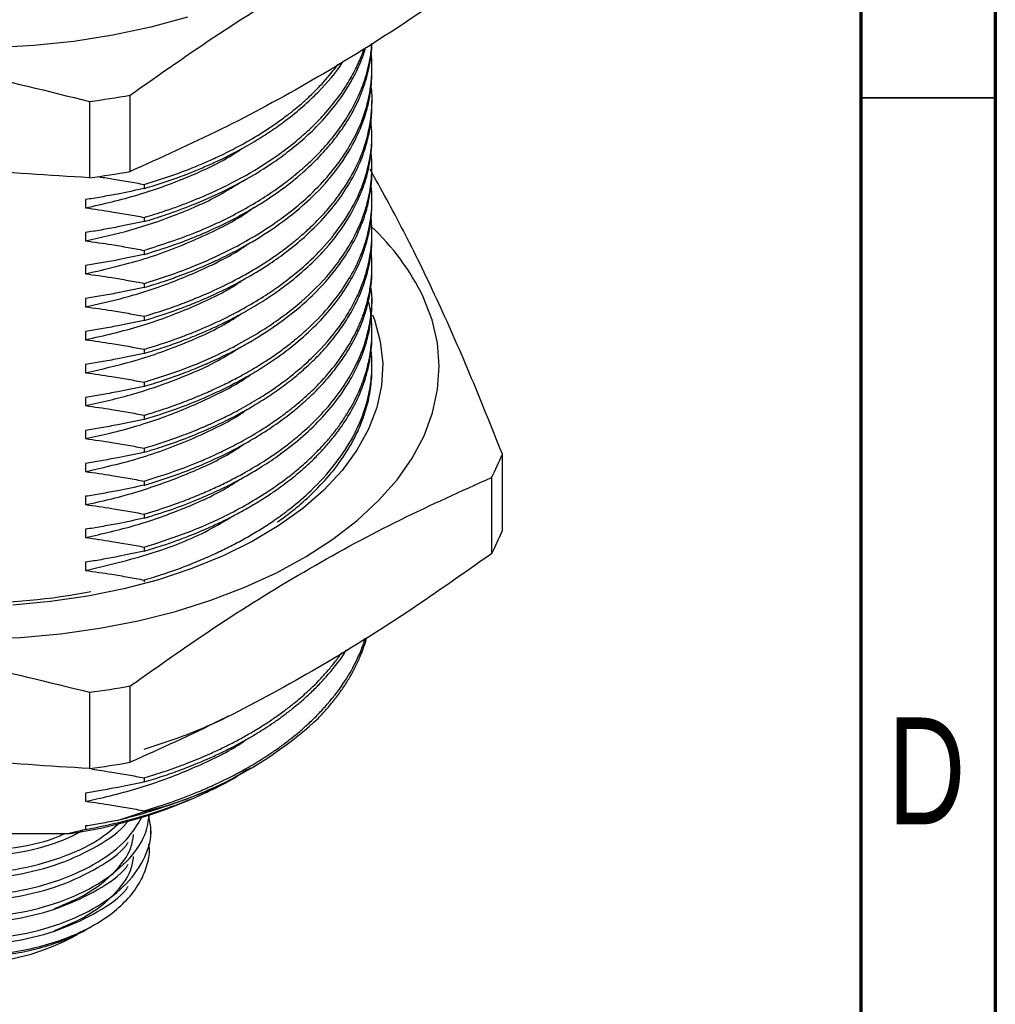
# Model space of a CAD drawing. Header units: millimetres. Extents: x 15 to 415, y 5 to 292.
# Tile 32 of 34: x 379 to 415, y 165 to 201. Entities that reach past the tile are written whole.
import ezdxf

# ---------------------------------------------------------------- set-up
doc = ezdxf.new("R2010")
doc.units = ezdxf.units.MM
doc.styles.add('SLDTEXTSTYLE0', font='TXT', dxfattribs={"width": 0.75})

msp = doc.modelspace()

# ---------------------------------------------------------------- linework, layer by layer
at = {"color": 7, "linetype": 'Continuous', "lineweight": 70}
for p, q in [((415, 292), (415, 5)), ((410, 287), (410, 10))]:
    msp.add_line(p, q, dxfattribs=at)
at = {"color": 7, "linetype": 'Continuous', "lineweight": 25}
for p, q in [((391.84463, 199.46275), (391.84463, 199.61589)), ((381.3557, 198.36545), (381.3557, 195.52951)), ((382.85979, 195.76211), (382.85979, 198.59805)), ((391.84463, 198.2378), (391.84463, 198.39079)), ((391.84463, 197.01284), (391.84463, 197.16596)), ((391.84463, 195.78788), (391.84463, 195.941)), ((383.38298, 195.28113), (383.38298, 195.12802)), ((381.20952, 194.71763), (381.20952, 194.41139)), ((391.84463, 194.56292), (391.84463, 194.71594)), ((383.38298, 194.05625), (383.38298, 193.9031)), ((381.20952, 193.49266), (381.20952, 193.18642)), ((391.84463, 193.33796), (391.84463, 193.49107)), ((383.38298, 192.83117), (383.38298, 192.67806)), ((381.20952, 192.2677), (381.20952, 191.96146)), ((391.84463, 192.11301), (391.84463, 192.26588)), ((383.38298, 191.60609), (383.38298, 191.45306)), ((381.20952, 191.04274), (381.20952, 190.7365)), ((391.84463, 190.88805), (391.84463, 191.04104)), ((383.38298, 190.38114), (383.38298, 190.22809)), ((381.20952, 189.81778), (381.20952, 189.51154)), ((391.84463, 189.66294), (391.84463, 189.8162)), ((383.38298, 189.15639), (383.38298, 189.00311)), ((381.20952, 188.59282), (381.20952, 188.28658)), ((391.84463, 188.43824), (391.84463, 188.59138)), ((383.38298, 187.93141), (383.38298, 187.77814)), ((381.20952, 187.36785), (381.20952, 187.06161)), ((383.38298, 186.7064), (383.38298, 186.55316)), ((381.20952, 186.14289), (381.20952, 185.83665)), ((383.38298, 185.48132), (383.38298, 185.32819)), ((396.68834, 182.42641), (396.68834, 185.26235)), ((381.20952, 184.91793), (381.20952, 184.61169)), ((396.28532, 184.39428), (396.28532, 181.55833)), ((383.38298, 184.25631), (383.38298, 184.10332)), ((381.20952, 183.69297), (381.20952, 183.38673)), ((383.38298, 183.0316), (383.38298, 182.87826)), ((381.20952, 182.468), (381.20952, 182.16176)), ((383.38298, 181.80658), (383.38298, 181.65346)), ((381.20952, 181.24304), (381.20952, 180.9368)), ((383.38298, 180.58162), (383.38298, 180.50947)), ((381.3557, 176.41319), (381.3557, 173.57725)), ((382.85979, 173.80985), (382.85979, 176.64579)), ((387.34061, 173.57572), (387.45688, 173.6429)), ((383.38298, 173.23184), (383.38298, 173.07865)), ((386.7494, 173.23414), (386.86479, 173.30081)), ((381.20952, 172.66831), (381.20952, 172.36206)), ((383.38298, 171.96973), (382.48834, 171.66937)), ((383.38298, 172.0068), (383.38298, 171.96973)), ((381.20952, 171.3067), (380.55273, 171.15309)), ((381.20952, 171.44334), (381.20952, 171.3067)), ((383.6359, 171.1356), (383.6359, 171.33976)), ((380.55273, 171.15309), (373.13653, 171.15309)), ((381.08953, 167.51417), (381.26658, 167.61647)), ((381.26641, 167.61637), (381.54314, 167.77625)), ((381.06089, 167.51485), (380.96907, 167.4532))]:
    msp.add_line(p, q, dxfattribs=at)
at = {"color": 7, "linetype": 'Continuous', "lineweight": 35}
msp.add_line((410, 198.5), (415, 198.5), dxfattribs=at)
at = {"color": 7, "linetype": 'Continuous', "lineweight": 25, "flags": 128}
for points in [[(384.99011, 201.50253), (383.62847, 201.13149), (382.2166, 200.82938), (380.76497, 200.59844), (379.2843, 200.44037), (377.78558, 200.35635)], [(377.28391, 178.39267), (378.78619, 178.45184), (380.2741, 178.58532), (381.73662, 178.79214), (383.16292, 179.07075), (384.54244, 179.41909), (385.86497, 179.83459), (387.12072, 180.31416), (388.30038, 180.85427), (389.39523, 181.4509), (390.39716, 182.09964), (391.29876, 182.7957), (392.09334, 183.5339), (392.77502, 184.3088), (393.33876, 185.11465), (393.78039, 185.94548), (394.09662, 186.79516), (394.28513, 187.65737), (394.34452, 188.52575), (394.27434, 189.39386), (394.07512, 190.25527), (393.74833, 191.10361), (393.74833, 191.10361)], [(391.87102, 190.43544), (391.93705, 190.25704), (392.15524, 189.4458), (392.24281, 188.6264), (392.199, 187.80582), (392.0242, 186.99109), (391.71989, 186.18913), (391.28867, 185.4068), (390.73422, 184.65078), (390.06127, 183.9275), (389.27555, 183.24315), (388.38379, 182.60355), (387.39357, 182.01418), (386.31335, 181.48004), (385.15235, 181.00571), (383.92048, 180.59523), (382.62823, 180.2521), (381.28664, 179.97925), (379.90715, 179.77901), (378.50153, 179.65308)]]:
    msp.add_lwpolyline(points, dxfattribs=at)
at = {"color": 7, "linetype": 'Continuous', "lineweight": 25}
for centre, radius, start, end in [((377.07883, 231.00072), 32.91432, 277.466099, 280.115705), ((377.07883, 228.16477), 32.91432, 277.466099, 280.115705), ((385.74431, 187.2122), 8.89985, 25.928166, 46.996555), ((389.07005, 188.27168), 8.19112, 331.746946, 338.445326), ((389.07005, 185.43573), 8.19112, 331.746946, 338.445326), ((376.84463, 203.87785), 24.15669, 259.114124, 280.885876), ((377.07883, 209.04846), 32.91432, 277.466099, 280.115705), ((379.8689, 186.25372), 14.7099, 283.821149, 312.768169), ((377.07883, 206.21252), 32.91432, 277.466099, 280.115705), ((378.03065, 188.92926), 17.95419, 278.075224, 299.052486), ((376.84463, 174.64342), 8.29336, 240.686559, 299.313441)]:
    msp.add_arc(centre, radius, start, end, dxfattribs=at)
for points, knots in [([(382.85979, 198.59805), (383.96602, 199.37779), (386.17822, 200.93709), (389.53538, 203.00873), (392.91145, 204.82917), (395.1606, 205.8407), (396.28532, 206.34653)], [0, 0, 0, 0, 0.24796482, 0.49586841, 0.74790188, 1, 1, 1, 1]), ([(396.28532, 203.51059), (395.17909, 202.73085), (392.96689, 201.17155), (389.60973, 199.09991), (386.23365, 197.27947), (383.98451, 196.26794), (382.85979, 195.76211)], [0, 0, 0, 0, 0.24796482, 0.49586841, 0.74790188, 1, 1, 1, 1]), ([(363.01608, 201.20159), (364.52722, 201.10918), (367.54914, 200.92439), (372.13511, 200.34926), (376.74691, 199.50803), (379.81931, 198.74634), (381.3557, 198.36545)], [0, 0, 0, 0, 0.24796482, 0.49586841, 0.74790188, 1, 1, 1, 1]), ([(383.38298, 192.67806), (383.75302, 192.79361), (384.73335, 193.09975), (386.20697, 193.71598), (387.79363, 194.57743), (388.72996, 195.25861), (389.18169, 195.64461), (389.20521, 195.66485), (389.24748, 195.70138), (389.37816, 195.81604), (389.61153, 196.03058), (389.94783, 196.36685), (390.34174, 196.80898), (390.77067, 197.37359), (391.12269, 197.95066), (391.37763, 198.4808), (391.59834, 199.04544), (391.76509, 199.71066), (391.8485, 200.24821), (391.84038, 200.51241), (391.84006, 200.52287)], [0, 0, 0, 0, 0.07560982, 0.20031366, 0.32501707, 0.46465645, 0.46811497, 0.46912216, 0.47218568, 0.48168997, 0.51152338, 0.55041361, 0.6015216, 0.66484502, 0.74038102, 0.78981786, 0.83426392, 0.91856456, 0.99677786, 1, 1, 1, 1]), ([(383.38298, 192.83117), (384.04913, 193.04838), (385.32382, 193.46402), (386.99317, 194.26962), (388.03014, 194.91361), (388.60927, 195.33801), (388.8204, 195.50005), (389.00593, 195.64941), (389.13102, 195.75427), (389.20921, 195.82135), (389.35737, 195.94998), (389.68486, 196.2496), (390.12566, 196.70741), (390.59189, 197.27828), (390.98369, 197.86012), (391.28138, 198.41788), (391.48589, 198.90064), (391.62894, 199.32316), (391.75872, 199.85453), (391.8344, 200.25238), (391.83369, 200.51366), (391.83368, 200.51892)], [0, 0, 0, 0, 0.13949657, 0.26693258, 0.39436816, 0.41562379, 0.43687942, 0.45813503, 0.47340119, 0.47691948, 0.48352959, 0.52190822, 0.58810194, 0.64768938, 0.71963629, 0.78347421, 0.83028327, 0.87517751, 0.91815689, 0.99835196, 1, 1, 1, 1]), ([(383.38298, 193.9031), (383.48204, 193.9327), (383.65028, 193.98296), (383.85524, 194.04791), (384.03016, 194.10476), (384.46773, 194.25102), (385.24766, 194.53941), (386.28491, 194.9965), (387.26476, 195.51421), (388.06682, 196.01498), (388.74171, 196.50108), (389.35099, 197.00372), (389.97444, 197.60579), (390.56649, 198.30302), (391.04568, 199.02693), (391.36567, 199.67137), (391.53675, 200.10807), (391.60053, 200.329), (391.61657, 200.38458)], [0, 0, 0, 0, 0.02334099, 0.03964101, 0.04889987, 0.06531697, 0.14535466, 0.24219964, 0.33720795, 0.4217889, 0.48790317, 0.56140079, 0.64228086, 0.73969414, 0.83970601, 0.91974737, 0.97981108, 1, 1, 1, 1]), ([(383.38298, 194.05625), (383.64173, 194.13545), (384.07325, 194.26753), (384.65371, 194.47311), (385.13397, 194.65664), (385.59273, 194.84673), (386.03037, 195.04219), (386.80136, 195.41247), (387.85263, 196.00429), (388.84279, 196.72163), (389.53877, 197.33322), (390.04498, 197.84177), (390.53537, 198.42434), (390.95368, 199.03534), (391.27188, 199.62374), (391.45993, 200.05019), (391.53751, 200.29113), (391.55541, 200.34674)], [0, 0, 0, 0, 0.06271545, 0.10459186, 0.14563797, 0.18585377, 0.22523926, 0.26379443, 0.39992571, 0.53757105, 0.60098341, 0.66915137, 0.75313019, 0.8387443, 0.91010515, 0.97925373, 1, 1, 1, 1]), ([(383.38298, 191.6061), (383.6881, 191.70027), (384.30485, 191.89063), (385.14619, 192.20724), (385.9594, 192.55432), (386.76436, 192.94656), (387.63925, 193.43942), (388.50156, 194.0149), (389.3177, 194.66965), (390.03132, 195.36538), (390.64356, 196.11005), (391.11856, 196.85712), (391.44662, 197.55382), (391.67145, 198.22342), (391.80361, 198.85626), (391.85278, 199.4924), (391.84465, 199.93048), (391.81382, 200.16689), (391.80904, 200.20349)], [0, 0, 0, 0, 0.057714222, 0.116662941, 0.167090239, 0.225954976, 0.29171005, 0.370054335, 0.444362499, 0.522906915, 0.601451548, 0.679996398, 0.750169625, 0.807499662, 0.874858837, 0.932180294, 0.989501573, 1, 1, 1, 1]), ([(383.38298, 195.12802), (383.7838, 195.25332), (384.44189, 195.45906), (385.23537, 195.76777), (385.79644, 196.00728), (386.31933, 196.24976), (386.91705, 196.55323), (387.54408, 196.91084), (388.13716, 197.29216), (388.93947, 197.86672), (389.87016, 198.69379), (390.52385, 199.45339), (390.77443, 199.85415), (390.78397, 199.86941)], [0, 0, 0, 0, 0.12155916, 0.19958767, 0.25464051, 0.30729126, 0.37801132, 0.46624802, 0.54134113, 0.61360593, 0.80511301, 0.99258073, 1, 1, 1, 1]), ([(383.38298, 195.28113), (383.79131, 195.4088), (384.40245, 195.59988), (385.12253, 195.87705), (385.62907, 196.08707), (386.16142, 196.32641), (386.74694, 196.61716), (387.30356, 196.92466), (387.79788, 197.22477), (388.24849, 197.52362), (388.64907, 197.81483), (388.97701, 198.07403), (389.26084, 198.31352), (389.62296, 198.64131), (390.10037, 199.11998), (390.41823, 199.52769), (390.59206, 199.75067)], [0, 0, 0, 0, 0.12961009, 0.19398867, 0.2411563, 0.3033929, 0.38186914, 0.4560299, 0.51763173, 0.58127828, 0.6466246, 0.69635814, 0.73546249, 0.78593015, 0.88292551, 1, 1, 1, 1]), ([(383.38298, 191.45306), (383.62221, 191.5261), (384.0645, 191.66115), (384.73112, 191.8968), (385.30141, 192.11997), (385.72041, 192.30059), (385.99695, 192.42563), (386.38546, 192.60737), (387.12658, 192.98508), (388.05179, 193.54437), (388.97604, 194.2261), (389.87352, 195.02984), (390.71819, 196.02033), (391.26821, 196.97583), (391.56924, 197.74289), (391.7354, 198.34203), (391.83267, 198.91928), (391.83687, 199.30651), (391.83857, 199.46282)], [0, 0, 0, 0, 0.04784156, 0.08845255, 0.13797699, 0.16935914, 0.18063139, 0.19989834, 0.25750107, 0.3546836, 0.43513946, 0.52057347, 0.64476442, 0.76895568, 0.82457499, 0.88270368, 0.9526536, 1, 1, 1, 1]), ([(383.38298, 190.38114), (383.67572, 190.47132), (384.21843, 190.6385), (385.00866, 190.92934), (385.81163, 191.26136), (386.53207, 191.60536), (387.14923, 191.93737), (387.63294, 192.2219), (388.07329, 192.50513), (388.4103, 192.74077), (388.68228, 192.94277), (388.93936, 193.14341), (389.2598, 193.41105), (389.63153, 193.75009), (390.03908, 194.16536), (390.46317, 194.66171), (390.84571, 195.19473), (391.29979, 195.96688), (391.69565, 196.94531), (391.84771, 197.98952), (391.85761, 198.6412), (391.81692, 198.89587), (391.8125, 198.9235)], [0, 0, 0, 0, 0.0556394, 0.10314813, 0.15682966, 0.22088993, 0.25931474, 0.2977395, 0.3361642, 0.36929472, 0.38602545, 0.41002397, 0.44128984, 0.47982249, 0.52562119, 0.57868513, 0.63901331, 0.69141504, 0.81301639, 0.92650343, 0.99202679, 1, 1, 1, 1]), ([(381.3557, 195.52951), (379.84455, 195.62191), (376.82264, 195.80671), (372.23667, 196.38183), (367.62487, 197.22307), (364.55247, 197.98476), (363.01608, 198.36565)], [0, 0, 0, 0, 0.24796482, 0.49586841, 0.74790188, 1, 1, 1, 1]), ([(383.38298, 190.22809), (383.60605, 190.2961), (384.13743, 190.45813), (384.85214, 190.71582), (385.44232, 190.95471), (385.75703, 191.0924), (385.90013, 191.15692), (385.98663, 191.19631), (386.16426, 191.27861), (386.60127, 191.48924), (387.26744, 191.84396), (388.02155, 192.30969), (388.71494, 192.8045), (389.3936, 193.36291), (390.06003, 194.01879), (390.6655, 194.76265), (391.1107, 195.47026), (391.41158, 196.10076), (391.61918, 196.67382), (391.76813, 197.27462), (391.83765, 197.80738), (391.84216, 198.13601), (391.84356, 198.23781)], [0, 0, 0, 0, 0.04459395, 0.10622652, 0.14859602, 0.17169749, 0.17582068, 0.18060121, 0.1911163, 0.21596214, 0.28090645, 0.35055172, 0.41003833, 0.47444549, 0.55770761, 0.64052352, 0.72333958, 0.78546146, 0.83837035, 0.90044926, 0.96916269, 1, 1, 1, 1]), ([(383.38298, 189.15639), (383.55989, 189.20989), (383.87643, 189.30562), (384.32401, 189.45623), (384.73277, 189.60294), (385.13988, 189.75975), (385.69326, 189.9879), (386.38298, 190.30359), (387.17159, 190.71897), (387.85085, 191.12989), (388.52725, 191.59191), (389.24055, 192.1517), (390.03005, 192.90533), (390.74592, 193.78676), (391.28364, 194.7066), (391.61642, 195.55787), (391.78775, 196.30926), (391.86436, 197.00463), (391.82507, 197.45793), (391.80523, 197.68678)], [0, 0, 0, 0, 0.03354234, 0.06001874, 0.08693088, 0.11427874, 0.14206233, 0.20087552, 0.26155021, 0.32050094, 0.36520191, 0.43644342, 0.52099003, 0.61885782, 0.71624951, 0.79979467, 0.86948773, 0.93410817, 1, 1, 1, 1]), ([(383.38298, 189.00311), (383.63324, 189.07964), (384.0903, 189.21942), (384.68886, 189.43249), (385.15056, 189.61091), (385.48217, 189.74816), (385.74235, 189.86081), (386.07733, 190.01137), (386.56225, 190.24437), (387.18864, 190.57811), (387.79838, 190.9442), (388.36277, 191.32423), (389.13422, 191.9028), (390.04516, 192.74335), (390.82689, 193.75067), (391.31304, 194.63468), (391.61885, 195.4149), (391.77956, 196.11133), (391.84221, 196.65836), (391.83996, 196.92394), (391.83921, 197.01285)], [0, 0, 0, 0, 0.05006068, 0.0914302, 0.12410758, 0.14809205, 0.16338305, 0.18144195, 0.22293125, 0.27452908, 0.33147448, 0.37763926, 0.42689683, 0.55350369, 0.6776833, 0.760507, 0.83406684, 0.91954665, 0.97306753, 1, 1, 1, 1]), ([(381.20952, 194.41139), (381.86535, 194.56112), (383.17376, 194.85985), (384.9497, 195.51611), (386.25061, 196.10838), (386.87087, 196.52022), (387.03477, 196.62905)], [0, 0, 0, 0, 0.30061934, 0.59974967, 0.89423704, 1, 1, 1, 1]), ([(383.38298, 187.93141), (383.89275, 188.0936), (384.80904, 188.38513), (385.96807, 188.87897), (386.9297, 189.35776), (387.98513, 189.97385), (389.1221, 190.79832), (390.0377, 191.68803), (390.65286, 192.46001), (391.03645, 193.05135), (391.32206, 193.60402), (391.51762, 194.08444), (391.64038, 194.47197), (391.71509, 194.77174), (391.77463, 195.06851), (391.82256, 195.40722), (391.84748, 195.80702), (391.8453, 196.17148), (391.82223, 196.40166), (391.81253, 196.49842)], [0, 0, 0, 0, 0.09728886, 0.17487357, 0.23993894, 0.30893233, 0.42470942, 0.54255203, 0.60539641, 0.66844268, 0.72353517, 0.77067263, 0.80985404, 0.8364275, 0.85747468, 0.89550393, 0.93384715, 0.97219028, 1, 1, 1, 1]), ([(383.38298, 187.77814), (383.62416, 187.8518), (384.06483, 187.98638), (384.71786, 188.21725), (385.24394, 188.42237), (385.58601, 188.56782), (385.71404, 188.62401), (385.72995, 188.63101), (385.73335, 188.63251), (385.73459, 188.63305), (385.73487, 188.63318), (385.73493, 188.63321), (385.73496, 188.63322), (385.735, 188.63324), (385.73509, 188.63327), (385.73527, 188.63335), (385.73562, 188.63351), (385.73673, 188.634), (385.74098, 188.63587), (385.7714, 188.6493), (385.91433, 188.71286), (386.31479, 188.8973), (386.87181, 189.17919), (387.4653, 189.51651), (387.95291, 189.82164), (388.71164, 190.34109), (389.65949, 191.12536), (390.47253, 192.04652), (390.98498, 192.81157), (391.29001, 193.37892), (391.52546, 193.94353), (391.69375, 194.49284), (391.7975, 195.03511), (391.84392, 195.46447), (391.84027, 195.71186), (391.83915, 195.78788)], [0, 0, 0, 0, 0.04823039, 0.08812569, 0.1351597, 0.16019787, 0.16302005, 0.16351074, 0.16372386, 0.16377379, 0.16378606, 0.16378678, 0.16378818, 0.16379098, 0.16379657, 0.16380777, 0.16383016, 0.16387495, 0.16405422, 0.1647731, 0.17062653, 0.1958609, 0.25506343, 0.30101019, 0.34241184, 0.38152224, 0.50783585, 0.63200507, 0.69412738, 0.75624978, 0.81176814, 0.8698106, 0.92505695, 0.97697023, 1, 1, 1, 1]), ([(396.68834, 185.26235), (396.28343, 186.27579), (395.47371, 188.30241), (394.2449, 191.08325), (393.00917, 193.61689), (392.18593, 195.10355), (391.77425, 195.84698)], [0, 0, 0, 0, 0.24796482, 0.49586841, 0.74790188, 1, 1, 1, 1]), ([(381.20952, 193.18642), (381.77659, 193.31392), (382.90904, 193.56852), (384.57649, 194.14008), (385.99053, 194.74735), (386.76449, 195.23602), (387.05204, 195.41757)], [0, 0, 0, 0, 0.258562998, 0.516347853, 0.820311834, 1, 1, 1, 1]), ([(381.63971, 195.57343), (381.82076, 195.5478), (382.20356, 195.49361), (382.7843, 195.39396), (383.1834, 195.31879), (383.38298, 195.2812)], [0, 0, 0, 0, 0.30968033, 0.65477469, 1, 1, 1, 1]), ([(383.38298, 195.12808), (383.0556, 195.05916), (382.52391, 194.94724), (381.79821, 194.81391), (381.40043, 194.74885), (381.20952, 194.71763)], [0, 0, 0, 0, 0.454549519, 0.73821271, 1, 1, 1, 1]), ([(383.38298, 186.7064), (383.56268, 186.76083), (384.01539, 186.89795), (384.68277, 187.13099), (385.34752, 187.39166), (385.89121, 187.6281), (386.3937, 187.86526), (386.91582, 188.13291), (387.47904, 188.45184), (388.0018, 188.78129), (388.46529, 189.1031), (388.92833, 189.45505), (389.54369, 189.97776), (390.20431, 190.65431), (390.81026, 191.44903), (391.26464, 192.23153), (391.57731, 192.99548), (391.78307, 193.79064), (391.85032, 194.45682), (391.84458, 194.9686), (391.82085, 195.186), (391.81222, 195.26515)], [0, 0, 0, 0, 0.03399027, 0.08562865, 0.13039032, 0.16827456, 0.19928073, 0.23871868, 0.28474552, 0.33077225, 0.36762061, 0.40546696, 0.45806779, 0.54945039, 0.62829515, 0.70713994, 0.78598475, 0.85312874, 0.93748989, 0.97724337, 1, 1, 1, 1]), ([(381.20952, 191.96146), (381.99029, 192.1435), (383.54531, 192.50607), (385.58989, 193.34425), (386.89699, 194.0003), (387.42475, 194.40689), (387.45904, 194.43331)], [0, 0, 0, 0, 0.329972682, 0.65718945, 0.977724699, 1, 1, 1, 1]), ([(381.20952, 194.41139), (381.53421, 194.36585), (382.06071, 194.29201), (382.78435, 194.16922), (383.18341, 194.0939), (383.38298, 194.05623)], [0, 0, 0, 0, 0.4457656, 0.72283023, 1, 1, 1, 1]), ([(383.38298, 186.55316), (383.6104, 186.62255), (384.14652, 186.78612), (384.84467, 187.03847), (385.37067, 187.25081), (385.74895, 187.41326), (386.159, 187.59837), (386.72063, 187.87529), (387.32975, 188.21012), (388.03661, 188.64447), (388.80903, 189.19332), (389.59847, 189.87248), (390.28381, 190.59896), (390.84755, 191.3523), (391.27396, 192.10332), (391.56137, 192.80637), (391.74262, 193.47427), (391.83518, 194.04892), (391.83697, 194.42003), (391.83767, 194.56298)], [0, 0, 0, 0, 0.04546946, 0.10719105, 0.1452516, 0.15865951, 0.19029742, 0.23699833, 0.28871995, 0.33829399, 0.41855019, 0.5036216, 0.58642838, 0.66923534, 0.75204247, 0.82547255, 0.8876054, 0.95670403, 1, 1, 1, 1]), ([(383.38298, 185.48132), (383.77962, 185.60523), (384.44199, 185.81214), (385.13255, 186.08112), (385.48581, 186.22848), (385.61844, 186.28539), (385.73953, 186.33826), (386.00562, 186.45663), (386.46157, 186.6721), (387.08889, 187.0006), (387.69736, 187.35903), (388.26574, 187.73423), (389.04852, 188.30933), (389.97729, 189.14823), (390.72908, 190.09478), (391.18739, 190.87444), (391.44707, 191.44028), (391.64721, 192.02151), (391.77789, 192.5875), (391.84062, 193.14366), (391.85199, 193.61726), (391.82477, 193.90727), (391.8126, 194.037)], [0, 0, 0, 0, 0.07550731, 0.1260932, 0.13914584, 0.14834957, 0.15370434, 0.16450908, 0.2044802, 0.25208205, 0.30581082, 0.34938476, 0.3958926, 0.51663237, 0.63494933, 0.6941441, 0.75286306, 0.8027467, 0.86410893, 0.91661839, 0.9627022, 1, 1, 1, 1]), ([(383.38298, 193.90311), (383.0556, 193.8342), (382.52391, 193.72227), (381.79821, 193.58895), (381.40043, 193.52389), (381.20952, 193.49266)], [0, 0, 0, 0, 0.45454952, 0.73821271, 1, 1, 1, 1]), ([(381.20952, 193.18642), (381.53421, 193.14089), (382.06071, 193.06705), (382.78435, 192.94426), (383.18341, 192.86894), (383.38298, 192.83127)], [0, 0, 0, 0, 0.4457656, 0.72283023, 1, 1, 1, 1]), ([(383.38298, 185.32819), (383.63603, 185.4057), (384.19932, 185.57823), (385.00453, 185.87309), (385.78576, 186.19916), (386.56906, 186.56917), (387.28966, 186.95902), (387.94533, 187.36454), (388.48979, 187.74046), (388.99935, 188.13381), (389.47684, 188.54904), (389.94738, 189.01197), (390.39682, 189.52372), (390.81278, 190.09011), (391.15661, 190.66407), (391.42073, 191.2239), (391.63006, 191.80547), (391.77364, 192.41422), (391.84433, 192.94014), (391.83799, 193.24776), (391.83613, 193.33794)], [0, 0, 0, 0, 0.050628, 0.11270046, 0.1681239, 0.22050003, 0.29095175, 0.3418184, 0.38946133, 0.44003423, 0.49110007, 0.54078892, 0.60289556, 0.66500231, 0.72710915, 0.78670802, 0.84050295, 0.90682126, 0.9726839, 1, 1, 1, 1]), ([(381.20952, 190.7365), (381.63894, 190.83086), (382.49744, 191.01952), (383.95619, 191.45972), (385.50881, 192.08548), (386.7084, 192.67944), (387.23194, 193.06291), (387.31456, 193.12343)], [0, 0, 0, 0, 0.18559878, 0.37105171, 0.66159326, 0.94659214, 1, 1, 1, 1]), ([(383.38298, 184.25631), (383.88402, 184.41496), (384.55647, 184.62787), (385.366, 184.95125), (385.89326, 185.17835), (386.46644, 185.44968), (387.10578, 185.78483), (387.71944, 186.14758), (388.23142, 186.48766), (388.56975, 186.73282), (388.79746, 186.90745), (389.04736, 187.10705), (389.4153, 187.42126), (389.95808, 187.94356), (390.60304, 188.69313), (391.02711, 189.35598), (391.25708, 189.81056), (391.33473, 189.97554), (391.40713, 190.14137), (391.47742, 190.31664), (391.57609, 190.58765), (391.69004, 190.96848), (391.79371, 191.47326), (391.84833, 192.02648), (391.85012, 192.48451), (391.81875, 192.75679), (391.81037, 192.82957)], [0, 0, 0, 0, 0.09543759, 0.12808925, 0.164182, 0.20516361, 0.25161967, 0.30801183, 0.35126749, 0.38138403, 0.39824555, 0.41416685, 0.45220243, 0.5072193, 0.58898507, 0.69202833, 0.70919682, 0.72468158, 0.74101568, 0.75819911, 0.77623185, 0.82036994, 0.8688936, 0.92180253, 0.97909636, 1, 1, 1, 1]), ([(383.38298, 192.67815), (383.0556, 192.60923), (382.52391, 192.49731), (381.79821, 192.36399), (381.40043, 192.29893), (381.20952, 192.2677)], [0, 0, 0, 0, 0.45454952, 0.73821271, 1, 1, 1, 1]), ([(383.38298, 184.10332), (383.40334, 184.10933), (384.04088, 184.29758), (385.25276, 184.72074), (386.61107, 185.35328), (387.60247, 185.91978), (388.29566, 186.37322), (388.86805, 186.80287), (389.30534, 187.17282), (389.67676, 187.5171), (390.08184, 187.93268), (390.50557, 188.43773), (390.86491, 188.95067), (391.11796, 189.3809), (391.32659, 189.79378), (391.52513, 190.26737), (391.69659, 190.82355), (391.80652, 191.41556), (391.84785, 191.8397), (391.84241, 192.07553), (391.84155, 192.11299)], [0, 0, 0, 0, 0.00404449, 0.12665506, 0.2492652, 0.31060626, 0.37194723, 0.43328809, 0.47540209, 0.50810012, 0.556421, 0.62005694, 0.67813613, 0.72399915, 0.75764386, 0.80836919, 0.87149005, 0.9285426, 0.98864985, 1, 1, 1, 1]), ([(381.20952, 191.96146), (381.53421, 191.91593), (382.06071, 191.84209), (382.78435, 191.7193), (383.18341, 191.64398), (383.38298, 191.60631)], [0, 0, 0, 0, 0.4457656, 0.72283023, 1, 1, 1, 1]), ([(381.20952, 189.51154), (381.89935, 189.66988), (383.27502, 189.98566), (385.12529, 190.69019), (386.41085, 191.28848), (386.98819, 191.68809), (387.09801, 191.7641)], [0, 0, 0, 0, 0.31244904, 0.62308594, 0.92830268, 1, 1, 1, 1]), ([(383.38298, 191.45319), (383.0556, 191.38427), (382.52391, 191.27235), (381.79821, 191.13903), (381.40043, 191.07397), (381.20952, 191.04274)], [0, 0, 0, 0, 0.45454952, 0.73821271, 1, 1, 1, 1]), ([(383.38298, 183.0316), (383.3968, 183.03568), (383.73906, 183.13664), (384.29471, 183.31646), (385.01491, 183.58356), (385.58833, 183.81909), (386.11734, 184.05717), (386.62502, 184.30623), (387.20736, 184.61806), (387.78162, 184.96181), (388.31485, 185.32011), (388.7955, 185.67521), (389.32562, 186.11115), (389.93734, 186.69436), (390.55059, 187.40811), (391.05306, 188.16499), (391.44125, 188.95278), (391.69738, 189.71311), (391.82114, 190.4561), (391.86793, 191.03109), (391.81891, 191.35802), (391.80183, 191.4719)], [0, 0, 0, 0, 0.00263044, 0.06513358, 0.10774032, 0.14737382, 0.18403398, 0.22100289, 0.25980574, 0.31800361, 0.36035534, 0.39764642, 0.4493204, 0.51537363, 0.59580145, 0.68053855, 0.75030597, 0.8332926, 0.9048283, 0.9668478, 1, 1, 1, 1]), ([(381.20952, 190.7365), (381.53421, 190.69096), (382.06071, 190.61713), (382.78435, 190.49433), (383.18341, 190.41901), (383.38298, 190.38135)], [0, 0, 0, 0, 0.4457656, 0.72283023, 1, 1, 1, 1]), ([(383.38298, 181.80658), (383.86421, 181.9592), (384.82668, 182.26446), (386.34246, 182.91274), (387.38916, 183.48604), (388.04443, 183.91434), (388.24405, 184.05012), (388.43899, 184.1882), (388.62919, 184.32851), (388.81457, 184.47102), (389.01923, 184.63498), (389.32, 184.88886), (389.62938, 185.17481), (389.93317, 185.48397), (390.17953, 185.75433), (390.4383, 186.06501), (390.70211, 186.41754), (391.01709, 186.89612), (391.32469, 187.4714), (391.57489, 188.1081), (391.72923, 188.6776), (391.81082, 189.16781), (391.84531, 189.60134), (391.8466, 190.00251), (391.81701, 190.39163), (391.77221, 190.70811), (391.73232, 190.89059), (391.71892, 190.95192)], [0, 0, 0, 0, 0.0869554, 0.17391051, 0.29757201, 0.31378157, 0.32999112, 0.34620067, 0.3624102, 0.37861973, 0.39482924, 0.41755671, 0.46243625, 0.4865935, 0.51429544, 0.54554193, 0.58033281, 0.61866791, 0.68463256, 0.74368906, 0.79583631, 0.84107334, 0.87739509, 0.91371679, 0.95003845, 0.98320792, 1, 1, 1, 1]), ([(383.38298, 182.87826), (383.72814, 182.98544), (384.41845, 183.1998), (385.34699, 183.55935), (386.20638, 183.94095), (387.0049, 184.34811), (387.75586, 184.78914), (388.45463, 185.26094), (389.15653, 185.80588), (389.85192, 186.44848), (390.49257, 187.18174), (390.97143, 187.88152), (391.30195, 188.5055), (391.53657, 189.07397), (391.71681, 189.67377), (391.80941, 190.22039), (391.84275, 190.63371), (391.8422, 190.81785), (391.84198, 190.88805)], [0, 0, 0, 0, 0.06924806, 0.13849614, 0.19695581, 0.26025534, 0.32599646, 0.38534741, 0.44911891, 0.53232771, 0.61511513, 0.69790274, 0.76000332, 0.81253373, 0.87470953, 0.94421827, 0.97873225, 1, 1, 1, 1]), ([(381.20952, 188.28658), (381.78982, 188.41735), (383.0445, 188.70009), (384.80503, 189.32977), (386.1653, 189.93632), (386.81418, 190.36322), (386.98934, 190.47846)], [0, 0, 0, 0, 0.26810433, 0.57966998, 0.88653423, 1, 1, 1, 1]), ([(383.38298, 190.22823), (383.0556, 190.15931), (382.52391, 190.04739), (381.79821, 189.91406), (381.40043, 189.849), (381.20952, 189.81778)], [0, 0, 0, 0, 0.45454952, 0.73821271, 1, 1, 1, 1]), ([(383.38298, 181.65346), (383.59513, 181.71797), (383.99442, 181.8394), (384.53895, 182.02847), (385.00056, 182.20187), (385.38243, 182.35616), (385.76731, 182.52083), (386.17558, 182.70724), (386.62433, 182.92871), (387.05836, 183.16001), (387.47701, 183.40081), (387.87966, 183.65074), (388.26569, 183.90948), (388.61934, 184.16551), (389.01369, 184.47335), (389.38063, 184.78874), (389.74677, 185.1376), (390.06863, 185.47377), (390.40378, 185.86488), (390.79033, 186.38096), (391.158, 186.98303), (391.45348, 187.62389), (391.6403, 188.17722), (391.73928, 188.59671), (391.79699, 188.93782), (391.83156, 189.25923), (391.84891, 189.51008), (391.84397, 189.6535), (391.84364, 189.66293)], [0, 0, 0, 0, 0.04238025, 0.07976656, 0.11215864, 0.13955622, 0.16195911, 0.19661185, 0.23126453, 0.26591715, 0.30056971, 0.33522221, 0.36987464, 0.40452702, 0.43489427, 0.48628037, 0.51985917, 0.55869301, 0.60278155, 0.65212442, 0.72902432, 0.79590239, 0.85275651, 0.8995849, 0.92402317, 0.95654179, 0.9971401, 1, 1, 1, 1]), ([(381.20952, 189.51154), (381.53421, 189.466), (382.06071, 189.39217), (382.78435, 189.26937), (383.18341, 189.19405), (383.38298, 189.15638)], [0, 0, 0, 0, 0.4457656, 0.72283023, 1, 1, 1, 1]), ([(381.20952, 187.06161), (381.80806, 187.19692), (383.00297, 187.46703), (384.64635, 188.04577), (385.97135, 188.61979), (386.65563, 189.04799), (386.90798, 189.20591)], [0, 0, 0, 0, 0.28128849, 0.56154927, 0.8383062, 1, 1, 1, 1]), ([(383.38298, 189.00326), (383.0556, 188.93435), (382.52391, 188.82243), (381.79821, 188.6891), (381.40043, 188.62404), (381.20952, 188.59282)], [0, 0, 0, 0, 0.45454952, 0.73821271, 1, 1, 1, 1]), ([(383.38298, 180.58162), (383.50338, 180.61773), (383.75261, 180.69247), (384.10834, 180.80836), (384.43649, 180.92151), (384.71451, 181.02259), (384.94416, 181.10972), (385.28399, 181.24322), (385.73086, 181.43072), (386.27626, 181.68269), (386.78976, 181.94199), (387.28107, 182.21272), (387.75815, 182.50009), (388.26989, 182.83703), (388.89936, 183.29906), (389.68728, 183.97832), (390.35427, 184.71041), (390.83274, 185.37817), (391.12029, 185.85899), (391.33278, 186.28603), (391.48549, 186.65554), (391.59179, 186.96495), (391.678, 187.26472), (391.74936, 187.57585), (391.8051, 187.91963), (391.83839, 188.26437), (391.84765, 188.60949), (391.84014, 188.8963), (391.82089, 189.06759), (391.81454, 189.12411)], [0, 0, 0, 0, 0.02276235, 0.04711847, 0.06846871, 0.08681303, 0.10215134, 0.11448362, 0.1556273, 0.19455215, 0.23125811, 0.26961325, 0.30796833, 0.34632336, 0.39910509, 0.47755518, 0.58165563, 0.63653755, 0.68524998, 0.72779227, 0.76416387, 0.79436429, 0.81839313, 0.85145785, 0.88452252, 0.91758712, 0.95065167, 0.98371616, 1, 1, 1, 1]), ([(388.33687, 182.74094), (388.41732, 182.7975), (388.69372, 182.99183), (389.17807, 183.38124), (389.80929, 183.95824), (390.43548, 184.6582), (390.94962, 185.39189), (391.26109, 185.97545), (391.43314, 186.37318), (391.52512, 186.61626), (391.59361, 186.82216), (391.6638, 187.05993), (391.73298, 187.34295), (391.79423, 187.68463), (391.83098, 188.02735), (391.84679, 188.27876), (391.8434, 188.4157), (391.84285, 188.43822)], [0, 0, 0, 0, 0.03575054, 0.12283277, 0.23362848, 0.36813008, 0.50573773, 0.61800763, 0.66464415, 0.70494091, 0.73889773, 0.76651444, 0.82214769, 0.87778083, 0.93341387, 0.98904681, 1, 1, 1, 1]), ([(381.20952, 188.28658), (381.53421, 188.24104), (382.06071, 188.1672), (382.78435, 188.04441), (383.18341, 187.96909), (383.38298, 187.93142)], [0, 0, 0, 0, 0.4457656, 0.72283023, 1, 1, 1, 1]), ([(381.20952, 185.83665), (381.51415, 185.90218), (382.49759, 186.11372), (384.07901, 186.58895), (385.8085, 187.33203), (386.90459, 187.8899), (387.34388, 188.22387), (387.35348, 188.23117)], [0, 0, 0, 0, 0.13080495, 0.4222782, 0.71068059, 0.99367318, 1, 1, 1, 1]), ([(383.38298, 187.7783), (383.0556, 187.70939), (382.52391, 187.59746), (381.79821, 187.46414), (381.40043, 187.39908), (381.20952, 187.36785)], [0, 0, 0, 0, 0.45454952, 0.73821271, 1, 1, 1, 1]), ([(381.20952, 187.06161), (381.53421, 187.01608), (382.06071, 186.94224), (382.78435, 186.81945), (383.18341, 186.74413), (383.38298, 186.70646)], [0, 0, 0, 0, 0.4457656, 0.72283023, 1, 1, 1, 1]), ([(381.20952, 184.61169), (381.96703, 184.78758), (383.47625, 185.13802), (385.40213, 185.91319), (386.65278, 186.52209), (387.15982, 186.88948), (387.22289, 186.93518)], [0, 0, 0, 0, 0.33523975, 0.66791111, 0.95869222, 1, 1, 1, 1]), ([(383.38298, 186.55334), (383.0556, 186.48442), (382.52391, 186.3725), (381.79821, 186.23918), (381.40043, 186.17412), (381.20952, 186.14289)], [0, 0, 0, 0, 0.45454952, 0.73821271, 1, 1, 1, 1]), ([(381.20952, 185.83665), (381.53421, 185.79112), (382.06071, 185.71728), (382.78435, 185.59449), (383.18341, 185.51916), (383.38298, 185.4815)], [0, 0, 0, 0, 0.4457656, 0.72283023, 1, 1, 1, 1]), ([(381.20952, 183.38673), (381.23636, 183.39217), (381.94706, 183.5362), (383.30615, 183.88175), (385.12368, 184.56273), (386.39874, 185.15892), (386.97984, 185.55928), (387.10141, 185.64304)], [0, 0, 0, 0, 0.01200682, 0.3179137, 0.62201546, 0.92092018, 1, 1, 1, 1]), ([(383.38298, 185.32838), (383.0556, 185.25946), (382.52391, 185.14754), (381.79821, 185.01421), (381.40043, 184.94915), (381.20952, 184.91793)], [0, 0, 0, 0, 0.45454952, 0.73821271, 1, 1, 1, 1]), ([(381.20952, 184.61169), (381.53421, 184.56615), (382.06071, 184.49232), (382.78435, 184.36952), (383.18341, 184.2942), (383.38298, 184.25653)], [0, 0, 0, 0, 0.4457656, 0.72283023, 1, 1, 1, 1]), ([(382.85979, 176.64579), (383.96602, 177.42554), (386.17822, 178.98483), (389.53538, 181.05647), (392.91145, 182.87692), (395.1606, 183.88845), (396.28532, 184.39428)], [0, 0, 0, 0, 0.24796482, 0.49586841, 0.74790188, 1, 1, 1, 1]), ([(381.20952, 182.16176), (381.83047, 182.30261), (383.06981, 182.58373), (384.81361, 183.21071), (386.12819, 183.79232), (386.77791, 184.21695), (386.95196, 184.3307)], [0, 0, 0, 0, 0.28928867, 0.57737966, 0.88678814, 1, 1, 1, 1]), ([(383.38298, 184.10341), (383.0556, 184.0345), (382.52391, 183.92258), (381.79821, 183.78925), (381.40043, 183.72419), (381.20952, 183.69297)], [0, 0, 0, 0, 0.45454952, 0.73821271, 1, 1, 1, 1]), ([(381.20952, 183.38673), (381.53421, 183.34119), (382.06071, 183.26735), (382.78435, 183.14456), (383.18341, 183.06924), (383.38298, 183.03157)], [0, 0, 0, 0, 0.4457656, 0.72283023, 1, 1, 1, 1]), ([(381.20952, 180.9368), (382.02072, 181.1311), (383.63544, 181.51786), (385.47334, 182.2316), (386.37751, 182.77858), (386.67661, 182.95952)], [0, 0, 0, 0, 0.40319523, 0.80257501, 1, 1, 1, 1]), ([(383.38298, 182.87845), (383.0556, 182.80954), (382.52391, 182.69761), (381.79821, 182.56429), (381.40043, 182.49923), (381.20952, 182.468)], [0, 0, 0, 0, 0.45454952, 0.73821271, 1, 1, 1, 1]), ([(381.20952, 182.16176), (381.53421, 182.11623), (382.06071, 182.04239), (382.78435, 181.9196), (383.18341, 181.84428), (383.38298, 181.80661)], [0, 0, 0, 0, 0.4457656, 0.72283023, 1, 1, 1, 1]), ([(383.38298, 181.65349), (383.0556, 181.58457), (382.52391, 181.47265), (381.79821, 181.33933), (381.40043, 181.27427), (381.20952, 181.24304)], [0, 0, 0, 0, 0.45454952, 0.73821271, 1, 1, 1, 1]), ([(396.28532, 181.55833), (395.17909, 180.77859), (392.96689, 179.2193), (389.60973, 177.14765), (386.23365, 175.32721), (383.98451, 174.31568), (382.85979, 173.80985)], [0, 0, 0, 0, 0.24796482, 0.49586841, 0.74790188, 1, 1, 1, 1]), ([(381.20952, 180.9368), (381.53421, 180.89127), (382.06071, 180.81743), (382.78435, 180.69464), (383.18341, 180.61931), (383.38298, 180.58165)], [0, 0, 0, 0, 0.4457656, 0.72283023, 1, 1, 1, 1]), ([(363.01608, 179.24933), (364.52722, 179.15693), (367.54914, 178.97214), (372.13511, 178.39701), (376.74691, 177.55577), (379.81931, 176.79409), (381.3557, 176.41319)], [0, 0, 0, 0, 0.24796482, 0.49586841, 0.74790188, 1, 1, 1, 1]), ([(383.38298, 172.0068), (383.48814, 172.03827), (383.69847, 172.1012), (384.00922, 172.20098), (384.31629, 172.30464), (384.65542, 172.42542), (385.04807, 172.57386), (385.51277, 172.76281), (386.0315, 172.99192), (386.59693, 173.26576), (387.20007, 173.58913), (387.71524, 173.898), (388.14132, 174.17786), (388.47894, 174.41512), (388.8235, 174.67562), (389.17146, 174.96038), (389.51892, 175.27037), (389.86164, 175.60647), (390.34669, 176.13459), (390.84166, 176.79262), (391.23929, 177.50079), (391.43423, 177.95084), (391.51886, 178.18087), (391.54505, 178.25638), (391.55451, 178.28427), (391.55779, 178.29404), (391.55907, 178.29785), (391.5596, 178.29943), (391.55983, 178.30011), (391.55993, 178.30041), (391.55997, 178.30054), (391.55999, 178.30059), (391.56, 178.30062), (391.57321, 178.34009), (391.58446, 178.37975), (391.5957, 178.41941)], [0, 0, 0, 0, 0.024991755, 0.049983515, 0.07497528, 0.099967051, 0.133927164, 0.173803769, 0.219596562, 0.271305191, 0.328929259, 0.392468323, 0.427155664, 0.464321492, 0.503965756, 0.546088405, 0.590689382, 0.637768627, 0.687326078, 0.807045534, 0.896655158, 0.956137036, 0.974576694, 0.981611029, 0.983957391, 0.984844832, 0.985207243, 0.98536127, 0.98542799, 0.985457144, 0.985469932, 0.985475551, 0.985478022, 0.985479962, 1, 1, 1, 1]), ([(389.85746, 175.45512), (389.97021, 175.57529), (390.1957, 175.81564), (390.49767, 176.18718), (390.77222, 176.56581), (391.01627, 176.95158), (391.22977, 177.34345), (391.39515, 177.70215), (391.52502, 178.03998), (391.60656, 178.27738), (391.64216, 178.42067), (391.65024, 178.45316)], [0, 0, 0, 0, 0.12875477, 0.2575096, 0.38626448, 0.51501942, 0.64377442, 0.77252947, 0.86385477, 0.9691336, 1, 1, 1, 1]), ([(383.38298, 173.07865), (383.49757, 173.11298), (383.72675, 173.18165), (384.06487, 173.29105), (384.39859, 173.40504), (384.72062, 173.52161), (385.05228, 173.6482), (385.41321, 173.79385), (385.8271, 173.97209), (386.28902, 174.18632), (386.79292, 174.44019), (387.33142, 174.73759), (387.80269, 175.02555), (388.20471, 175.29311), (388.53715, 175.52971), (388.8769, 175.78978), (389.22048, 176.07436), (389.56362, 176.38448), (389.90323, 176.72081), (390.36909, 177.24052), (390.71202, 177.66325), (390.88617, 177.97519), (390.8906, 177.98313)], [0, 0, 0, 0, 0.03356283, 0.06712566, 0.10068849, 0.13425134, 0.16577102, 0.20384162, 0.2484629, 0.29963457, 0.35735634, 0.42162782, 0.49244864, 0.53476231, 0.58018994, 0.62873146, 0.68038681, 0.7351559, 0.79303868, 0.85403504, 0.99628409, 1, 1, 1, 1]), ([(383.38298, 173.23184), (383.59425, 173.29608), (383.99121, 173.41678), (384.53158, 173.60425), (384.98752, 173.77525), (385.36233, 173.92627), (385.74323, 174.08859), (386.15099, 174.27395), (386.60296, 174.49612), (387.04007, 174.72825), (387.46166, 174.97), (387.8671, 175.221), (388.25575, 175.48091), (388.61176, 175.73816), (389.00864, 176.04753), (389.35502, 176.34494), (389.67719, 176.64909), (389.93132, 176.90654), (390.1964, 177.19878), (390.46728, 177.52498), (390.63434, 177.75756), (390.72096, 177.87817)], [0, 0, 0, 0, 0.06471199, 0.12158559, 0.17062035, 0.21181585, 0.24517177, 0.29859699, 0.35202211, 0.40544714, 0.45887207, 0.51229691, 0.56572166, 0.61914631, 0.66596853, 0.7451868, 0.78595037, 0.83189805, 0.8830297, 0.93934511, 1, 1, 1, 1]), ([(381.3557, 173.57725), (379.84455, 173.66966), (376.82264, 173.85445), (372.23667, 174.42958), (367.62487, 175.27081), (364.55247, 176.0325), (363.01608, 176.41339)], [0, 0, 0, 0, 0.247964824, 0.495868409, 0.747901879, 1, 1, 1, 1]), ([(383.38298, 174.30372), (383.78317, 174.42935), (384.54296, 174.66789), (385.59114, 175.0815), (386.21323, 175.38285), (386.52073, 175.53182)], [0, 0, 0, 0, 0.360099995, 0.683688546, 1, 1, 1, 1]), ([(381.20952, 172.36206), (381.34581, 172.39038), (382.16404, 172.56034), (383.61299, 172.955), (385.39652, 173.66073), (386.59063, 174.2378), (387.10642, 174.60696), (387.1746, 174.65575)], [0, 0, 0, 0, 0.06030736, 0.3620464, 0.66145335, 0.95525482, 1, 1, 1, 1]), ([(381.20952, 171.3067), (381.73511, 171.41608), (382.79378, 171.6364), (384.47108, 172.16699), (385.9979, 172.78236), (386.8633, 173.32934), (387.19806, 173.54093)], [0, 0, 0, 0, 0.23198536, 0.46727906, 0.7939281, 1, 1, 1, 1]), ([(381.43348, 173.55427), (381.68338, 173.51908), (382.13507, 173.45548), (382.78433, 173.34477), (383.18341, 173.26951), (383.38298, 173.23187)], [0, 0, 0, 0, 0.38238048, 0.69113167, 1, 1, 1, 1]), ([(387.32806, 173.59612), (387.20944, 173.519), (386.52399, 173.07341), (384.99423, 172.43114), (383.44379, 171.9115), (382.58187, 171.69307), (382.48834, 171.66937)], [0, 0, 0, 0, 0.089778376, 0.518779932, 0.947781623, 1, 1, 1, 1]), ([(383.38298, 173.07875), (383.0556, 173.00984), (382.52391, 172.89791), (381.79821, 172.76459), (381.40043, 172.69953), (381.20952, 172.66831)], [0, 0, 0, 0, 0.454549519, 0.73821271, 1, 1, 1, 1]), ([(381.20952, 172.36206), (381.53421, 172.31653), (382.06071, 172.24269), (382.78435, 172.1199), (383.18341, 172.04458), (383.38298, 172.00691)], [0, 0, 0, 0, 0.4457656, 0.72283023, 1, 1, 1, 1]), ([(370.09001, 171.90412), (370.07629, 171.85209), (369.97689, 171.47528), (370.23605, 170.75349), (370.88817, 169.83463), (371.98988, 169.04686), (373.40904, 168.44964), (375.06697, 168.08904), (376.84455, 167.98801), (378.62264, 168.1555), (380.27899, 168.58734), (381.70386, 169.25101), (382.78426, 170.10531), (383.45476, 171.01132), (383.541, 171.62894), (383.57745, 171.88992)], [0, 0, 0, 0, 0.013377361, 0.096890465, 0.181854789, 0.265367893, 0.348880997, 0.43384532, 0.517358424, 0.600871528, 0.685835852, 0.769348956, 0.85286206, 0.937826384, 1, 1, 1, 1]), ([(370.12519, 171.23749), (370.09621, 171.13558), (369.97491, 170.70909), (370.22977, 169.93705), (370.88983, 169.01794), (371.98943, 168.23023), (373.40917, 167.63299), (375.06692, 167.2724), (376.84462, 167.17137), (378.6224, 167.33886), (380.2799, 167.77068), (381.70054, 168.43443), (382.79675, 169.28841), (383.4696, 170.27945), (383.70679, 171.17128), (383.58179, 171.69763), (383.53937, 171.87625)], [0, 0, 0, 0, 0.02434641, 0.10188257, 0.18076609, 0.25830226, 0.33583842, 0.41472194, 0.4922581, 0.56979427, 0.64867779, 0.72621395, 0.80375012, 0.88263364, 0.9601698, 1, 1, 1, 1]), ([(370.21701, 171.86682), (370.23457, 171.77378), (370.31489, 171.34816), (370.91682, 170.65283), (371.98225, 169.86309), (373.41114, 169.26639), (375.06636, 168.90566), (376.84488, 168.80464), (378.62189, 168.97224), (380.28168, 169.40358), (381.69405, 170.06912), (382.76919, 170.87733), (383.13992, 171.50269), (383.31327, 171.79509)], [0, 0, 0, 0, 0.02786199, 0.12745884, 0.22535454, 0.32325024, 0.42284709, 0.52074279, 0.61863849, 0.71823534, 0.81613104, 0.91402674, 1, 1, 1, 1]), ([(370.81454, 171.69137), (370.86322, 171.6218), (371.12539, 171.24719), (372.01015, 170.68596), (373.40347, 170.08135), (375.06856, 169.72269), (376.84369, 169.62139), (378.62452, 169.78804), (380.27229, 170.22354), (381.62769, 170.8287), (382.2306, 171.35034), (382.49698, 171.58081)], [0, 0, 0, 0, 0.0283156, 0.152472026, 0.276628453, 0.402942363, 0.527098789, 0.651255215, 0.777569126, 0.901725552, 1, 1, 1, 1]), ([(370.89607, 171.37778), (370.91953, 171.34525), (371.16182, 171.00924), (372.0151, 170.48325), (373.40219, 169.87677), (375.06863, 169.51873), (376.84464, 169.41685), (378.62058, 169.5852), (380.28724, 170.01439), (381.67354, 170.68768), (382.52349, 171.25557), (382.76361, 171.61263), (382.78422, 171.64327)], [0, 0, 0, 0, 0.01301481, 0.1344354, 0.25585598, 0.37938651, 0.50080709, 0.62222767, 0.7457582, 0.86717878, 0.98859936, 1, 1, 1, 1]), ([(382.48834, 171.66937), (382.45866, 171.66362), (382.22371, 171.61813), (381.79824, 171.53952), (381.40044, 171.47453), (381.20952, 171.44334)], [0, 0, 0, 0, 0.06992533, 0.55361351, 1, 1, 1, 1]), ([(371.99042, 171.36168), (372.00766, 171.34912), (372.38055, 171.07761), (373.43517, 170.70747), (375.05952, 170.33198), (376.84845, 170.23317), (378.61433, 170.40652), (380.0948, 170.76119), (380.83463, 171.13727), (381.11454, 171.27955)], [0, 0, 0, 0, 0.0085, 0.18386466, 0.36227665, 0.53764131, 0.71300596, 0.89141796, 1, 1, 1, 1]), ([(372.76813, 171.22385), (372.98648, 171.1248), (373.66689, 170.81616), (375.07504, 170.54716), (376.8466, 170.4324), (378.6063, 170.61955), (379.83262, 170.87811), (380.35501, 171.12807), (380.40728, 171.15309)], [0, 0, 0, 0, 0.10387296, 0.32367152, 0.53971584, 0.75576017, 0.97555873, 1, 1, 1, 1]), ([(380.05595, 168.37479), (380.47781, 168.55214), (381.34882, 168.91832), (382.30314, 169.70533), (382.89047, 170.46647), (382.9667, 170.96119), (382.99229, 171.12721)], [0, 0, 0, 0, 0.27064279, 0.55878676, 0.85193888, 1, 1, 1, 1]), ([(370.79028, 169.06983), (370.89968, 168.90484), (371.13596, 168.54851), (371.69872, 168.05444), (372.4215, 167.59715), (373.27412, 167.21466), (374.23209, 166.92097), (375.26914, 166.72111), (376.35621, 166.62605), (377.46219, 166.6351), (378.55437, 166.75311), (379.60665, 166.97365), (380.58566, 167.29567), (381.46607, 167.70698), (382.2163, 168.19893), (382.82279, 168.75747), (383.26655, 169.37049), (383.51631, 170.01859), (383.60609, 170.49124), (383.55998, 170.73868), (383.55486, 170.7662)], [0, 0, 0, 0, 0.04991377, 0.10780083, 0.16569382, 0.22359115, 0.28193396, 0.34027689, 0.39890995, 0.45754718, 0.51634083, 0.57513423, 0.63446717, 0.69380007, 0.75312808, 0.81245752, 0.87245952, 0.93246143, 0.99248972, 1, 1, 1, 1]), ([(370.89607, 170.56114), (370.91953, 170.52861), (371.16182, 170.19259), (372.0151, 169.66661), (373.40219, 169.06012), (375.06863, 168.70208), (376.84464, 168.60021), (378.62058, 168.76856), (380.28724, 169.19775), (381.67354, 169.87104), (382.52349, 170.43893), (382.76361, 170.79598), (382.78422, 170.82663)], [0, 0, 0, 0, 0.01301481, 0.1344354, 0.25585598, 0.37938651, 0.50080709, 0.62222767, 0.7457582, 0.86717878, 0.98859936, 1, 1, 1, 1]), ([(380.05595, 167.55815), (380.47781, 167.7355), (381.34882, 168.10168), (382.30314, 168.88869), (382.89047, 169.64983), (382.9667, 170.14455), (382.99229, 170.31057)], [0, 0, 0, 0, 0.27064279, 0.55878676, 0.85193888, 1, 1, 1, 1]), ([(370.89607, 169.7445), (370.91953, 169.71197), (371.16182, 169.37595), (372.0151, 168.84997), (373.40219, 168.24348), (375.06863, 167.88544), (376.84464, 167.78357), (378.62058, 167.95192), (380.28724, 168.38111), (381.67354, 169.0544), (382.52349, 169.62229), (382.76361, 169.97934), (382.78422, 170.00999)], [0, 0, 0, 0, 0.01301481, 0.1344354, 0.25585598, 0.37938651, 0.50080709, 0.62222767, 0.7457582, 0.86717878, 0.98859936, 1, 1, 1, 1]), ([(370.89607, 168.92786), (370.91953, 168.89533), (371.16182, 168.55931), (372.0151, 168.03332), (373.40219, 167.42684), (375.06863, 167.0688), (376.84464, 166.96693), (378.62058, 167.13528), (380.28724, 167.56447), (381.67354, 168.23776), (382.52349, 168.80565), (382.76361, 169.1627), (382.78422, 169.19335)], [0, 0, 0, 0, 0.01301481, 0.1344354, 0.25585598, 0.37938651, 0.50080709, 0.62222767, 0.7457582, 0.86717878, 0.98859936, 1, 1, 1, 1]), ([(381.26515, 167.61574), (381.26478, 167.61549), (381.06423, 167.48128), (380.57359, 167.26165), (379.80327, 166.97275), (378.95849, 166.75389), (378.36213, 166.66983), (378.06395, 166.6278)], [0, 0, 0, 0, 0.00045611, 0.25034208, 0.50022806, 0.75011403, 1, 1, 1, 1])]:
    msp.add_open_spline(points, degree=3, knots=knots, dxfattribs=at)

# ---------------------------------------------------------------- texts
at = {"color": 7, "linetype": 'Continuous', "lineweight": 0, "insert": (412.45269, 175.47584), "char_height": 3.96875, "attachment_point": 2, "style": 'SLDTEXTSTYLE0'}
msp.add_mtext('D', dxfattribs=at)

doc.saveas('drawing.dxf')
